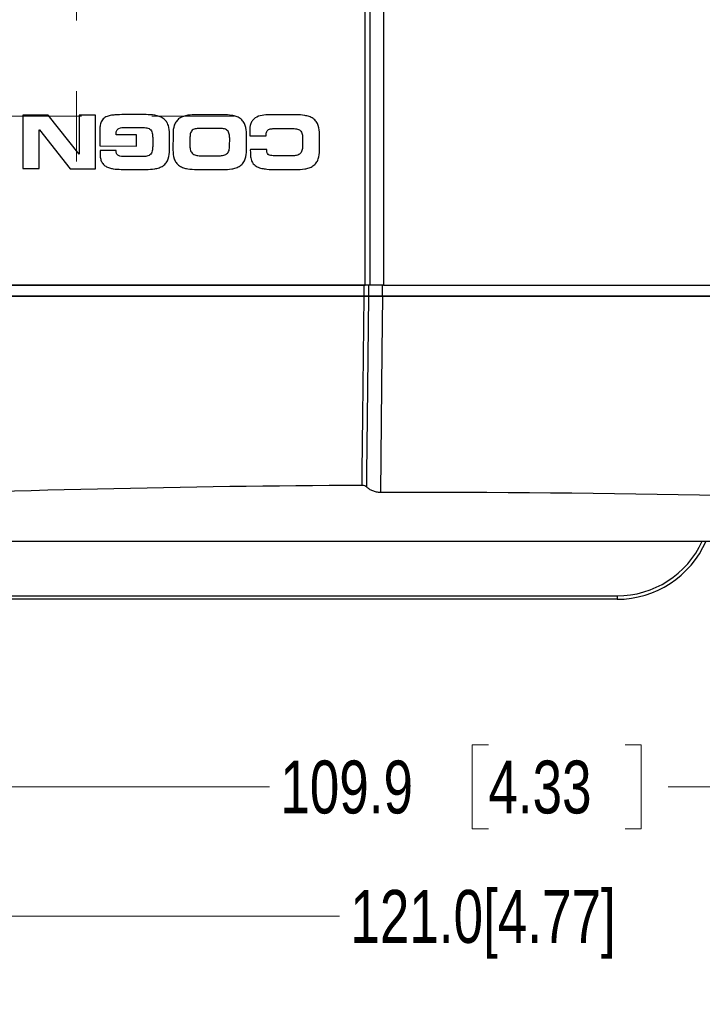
# Model space of a CAD drawing. Header units: millimetres. Extents: x 10 to 272, y 8 to 208.
# Tile 14 of 34: x 61 to 86, y 90 to 126. Entities that reach past the tile are written whole.
import ezdxf

# ---------------------------------------------------------------- set-up
doc = ezdxf.new("R2010")
doc.units = ezdxf.units.MM
doc.linetypes.add('CENTERX2', pattern=[20.32, 12.7, -2.54, 2.54, -2.54])
doc.styles.add('SLDTEXTSTYLE3', font='TXT', dxfattribs={"width": 0.75})
doc.dimstyles.new('SLDDIMSTYLE0', dxfattribs={"dimtxt": 1.905, "dimasz": 3, "dimexe": 0, "dimexo": 0.0625, "dimgap": 0.47625, "dimtad": 0, "dimtih": 1, "dimtoh": 1, "dimdec": 1, "dimlfac": 2, "dimrnd": 1e-09, "dimzin": 12, "dimdsep": 46, "dimtxsty": 'SLDTEXTSTYLE3', "dimsah": 1, "dimcen": 0.09, "dimadec": 0, "dimazin": 3, "dimtfac": 1, "dimtdec": 1, "dimtofl": 0, "dimtmove": 0, "dimatfit": 3, "dimfxl": 1, "dimfrac": 2, "dimtolj": 1, "dimtzin": 12, "dimarcsym": 0})
doc.dimstyles.new('SLDDIMSTYLE2', dxfattribs={"dimtxt": 1.905, "dimasz": 3, "dimexe": 0, "dimexo": 0.0625, "dimgap": 0.47625, "dimtad": 0, "dimtih": 1, "dimtoh": 1, "dimdec": 1, "dimlfac": 2, "dimrnd": 1e-09, "dimzin": 4, "dimdsep": 46, "dimtxsty": 'SLDTEXTSTYLE3', "dimsah": 1, "dimcen": 0.09, "dimadec": 0, "dimazin": 1, "dimtfac": 1, "dimtdec": 1, "dimtofl": 0, "dimtmove": 0, "dimatfit": 3, "dimfxl": 1, "dimfrac": 2, "dimtolj": 1, "dimtzin": 12, "dimarcsym": 0})

# ---------------------------------------------------------------- blocks, each defined once
blk = doc.blocks.new('_D_4')
at = {"color": 7, "linetype": 'Continuous', "lineweight": 18}
for p, q in [((108.609, 117.061), (108.609, 90.399)), ((48.096, 113.463), (48.096, 90.399)), ((48.096, 93.574), (72.67, 93.574)), ((108.609, 93.574), (86.487, 93.574))]:
    blk.add_line(p, q, dxfattribs=at)
for points in [[(48.096, 93.574), (51.096, 93.074), (51.096, 94.074)], [(108.609, 93.574), (105.609, 94.074), (105.609, 93.074)]]:
    blk.add_solid(points, dxfattribs=at)
at = {"color": 7, "linetype": 'Continuous', "lineweight": 18, "insert": (73.057, 94.517), "char_height": 1.905, "attachment_point": 1, "style": 'SLDTEXTSTYLE3'}
blk.add_mtext('121.0[4.77]', dxfattribs=at)
blk = doc.blocks.new('_D_5')
at = {"color": 7, "linetype": 'Continuous', "lineweight": 18}
for p, q in [((49.196, 131.214), (49.196, 145.474)), ((101.196, 131.328), (101.196, 145.474)), ((73.524, 143.811), (72.944, 143.811)), ((72.944, 143.811), (72.944, 140.786)), ((78.451, 143.811), (79.031, 143.811)), ((79.031, 143.811), (79.031, 140.786)), ((49.196, 142.299), (65.643, 142.299)), ((101.196, 142.299), (79.998, 142.299)), ((72.944, 140.786), (73.524, 140.786)), ((79.031, 140.786), (78.451, 140.786))]:
    blk.add_line(p, q, dxfattribs=at)
for points in [[(49.196, 142.299), (52.196, 141.799), (52.196, 142.799)], [(101.196, 142.299), (98.196, 142.799), (98.196, 141.799)]]:
    blk.add_solid(points, dxfattribs=at)
at = {"color": 7, "linetype": 'Continuous', "lineweight": 18, "char_height": 1.905, "attachment_point": 1, "style": 'SLDTEXTSTYLE3'}
for s, insert in [('104.0', (66.029, 143.242)), ('4.09', (73.524, 143.242))]:
    blk.add_mtext(s, dxfattribs=dict(at, insert=insert))
blk = doc.blocks.new('_D_6')
at = {"color": 7, "linetype": 'Continuous', "lineweight": 18}
for p, q in [((103.421, 115.218), (103.421, 95.059)), ((48.467, 109.629), (48.467, 95.059)), ((78.028, 99.747), (77.448, 99.747)), ((77.448, 99.747), (77.448, 96.722)), ((82.955, 99.747), (83.535, 99.747)), ((83.535, 99.747), (83.535, 96.722)), ((48.467, 98.234), (70.147, 98.234)), ((103.421, 98.234), (84.502, 98.234)), ((77.448, 96.722), (78.028, 96.722)), ((83.535, 96.722), (82.955, 96.722))]:
    blk.add_line(p, q, dxfattribs=at)
for points in [[(48.467, 98.234), (51.467, 97.734), (51.467, 98.734)], [(103.421, 98.234), (100.421, 98.734), (100.421, 97.734)]]:
    blk.add_solid(points, dxfattribs=at)
at = {"color": 7, "linetype": 'Continuous', "lineweight": 18, "char_height": 1.905, "attachment_point": 1, "style": 'SLDTEXTSTYLE3'}
for s, insert in [('109.9', (70.533, 99.178)), ('4.33', (78.028, 99.178))]:
    blk.add_mtext(s, dxfattribs=dict(at, insert=insert))

msp = doc.modelspace()

# ---------------------------------------------------------------- linework, layer by layer
at = {"color": 7, "linetype": 'CENTERX2', "lineweight": 18}
for p, q in [((63.196, 138.532), (63.196, 119.08)), ((45.588, 122.387), (68.866, 122.387))]:
    msp.add_line(p, q, dxfattribs=at)
at = {"color": 7, "linetype": 'Continuous', "lineweight": 25}
for p, q in [((73.593, 116.306), (73.593, 126.612)), ((73.759, 126.612), (73.759, 116.306)), ((74.255, 126.612), (74.255, 116.306)), ((61.256, 122.427), (61.254, 120.498)), ((62.173, 122.426), (61.256, 122.427)), ((63.282, 121.023), (62.173, 122.426)), ((63.289, 122.424), (63.287, 121.023)), ((63.881, 122.424), (63.289, 122.424)), ((63.878, 120.494), (63.881, 122.424)), ((65.695, 122.443), (64.983, 122.443)), ((68.467, 122.439), (67.519, 122.44)), ((71.096, 122.435), (70.142, 122.437)), ((61.845, 120.497), (61.847, 121.899)), ((61.847, 121.899), (61.852, 121.899)), ((61.852, 121.899), (62.962, 120.496)), ((64.029, 121.864), (64.028, 121.315)), ((64.62, 121.714), (64.62, 121.77)), ((65.355, 121.713), (64.62, 121.714)), ((64.929, 121.98), (65.561, 121.979)), ((65.355, 121.313), (65.355, 121.713)), ((66.543, 121.168), (66.544, 121.743)), ((66.668, 121.743), (66.667, 121.168)), ((68.371, 121.943), (67.614, 121.944)), ((69.316, 121.164), (69.316, 121.74)), ((69.43, 121.857), (69.43, 121.675)), ((69.43, 121.675), (70.021, 121.675)), ((70.368, 121.941), (70.999, 121.94)), ((71.944, 121.161), (71.945, 121.736)), ((64.028, 121.315), (65.355, 121.313)), ((65.936, 121.576), (65.936, 121.336)), ((67.275, 121.558), (67.275, 121.351)), ((68.708, 121.349), (68.709, 121.557)), ((71.337, 121.553), (71.337, 121.345)), ((63.287, 121.023), (63.282, 121.023)), ((64.619, 121.152), (64.038, 121.152)), ((64.038, 121.152), (64.038, 121.091)), ((65.56, 120.935), (64.917, 120.935)), ((67.645, 120.964), (68.337, 120.963)), ((70.044, 121.192), (69.453, 121.193)), ((70.044, 121.139), (70.044, 121.192)), ((70.966, 120.959), (70.321, 120.96)), ((61.254, 120.498), (61.845, 120.497)), ((62.962, 120.496), (63.878, 120.494)), ((64.802, 120.472), (65.692, 120.471)), ((67.516, 120.468), (68.465, 120.467)), ((70.398, 120.464), (71.093, 120.464)), ((54.298, 116.306), (73.593, 116.306)), ((73.551, 116.306), (54.333, 116.306)), ((73.551, 115.906), (73.551, 116.306)), ((73.759, 116.306), (73.593, 116.306)), ((73.717, 115.906), (73.717, 116.306)), ((74.255, 116.306), (73.759, 116.306)), ((74.213, 115.906), (74.213, 116.306)), ((74.255, 116.306), (100.721, 116.306)), ((54.333, 115.906), (73.551, 115.906)), ((73.551, 115.906), (54.333, 115.906)), ((73.717, 115.906), (73.551, 115.906)), ((74.213, 115.906), (73.717, 115.906)), ((74.213, 115.906), (100.721, 115.906)), ((100.721, 115.906), (74.213, 115.906)), ((52.751, 107.082), (97.268, 107.082)), ((55.757, 105.11), (82.665, 105.11)), ((82.665, 104.987), (55.757, 104.987)), ((82.665, 105.11), (82.665, 104.987))]:
    msp.add_line(p, q, dxfattribs=at)
at = {"color": 7, "linetype": 'Continuous', "lineweight": 25, "flags": 128}
for points in [[(73.482, 109.088), (73.487, 109.588), (73.508, 111.587), (73.551, 115.906)], [(73.647, 109.025), (73.652, 109.524), (73.673, 111.524), (73.717, 115.906)], [(74.213, 115.906), (74.193, 113.909), (74.142, 108.835)]]:
    msp.add_lwpolyline(points, dxfattribs=at)
at = {"color": 7, "linetype": 'Continuous', "lineweight": 25}
msp.add_arc((82.665, 108.487), 3.5, 270, 336.3325, dxfattribs=at)
at = {"color": 8, "linetype": 'Continuous', "lineweight": 25}
msp.add_arc((82.665, 108.485), 3.375, 270, 335.4397, dxfattribs=at)
at = {"color": 7, "linetype": 'Continuous', "lineweight": 25}
for centre, major_axis, start_param, end_param in [((75.446, -382.214), (0, 491.305), 0.003997, 0.04284), ((75.446, -382.218), (0, 491.055), 6.235895, 6.285842)]:
    msp.add_ellipse(centre, major_axis=major_axis, ratio=0.999848, start_param=start_param, end_param=end_param, dxfattribs=at)
for points, knots in [([(64.983, 122.443), (64.874, 122.444), (64.764, 122.443), (64.599, 122.435), (64.544, 122.431), (64.436, 122.417), (64.382, 122.407), (64.277, 122.374), (64.226, 122.35), (64.14, 122.281), (64.106, 122.236), (64.061, 122.137), (64.047, 122.082), (64.031, 121.974), (64.029, 121.919), (64.029, 121.864)], [0, 0, 0, 0, 0.25, 0.25, 0.375, 0.375, 0.5, 0.5, 0.625, 0.625, 0.75, 0.75, 0.875, 0.875, 1, 1, 1, 1]), ([(66.544, 121.743), (66.544, 121.85), (66.534, 121.955), (66.482, 122.106), (66.459, 122.155), (66.396, 122.241), (66.356, 122.279), (66.269, 122.34), (66.219, 122.363), (66.119, 122.398), (66.067, 122.411), (65.908, 122.438), (65.802, 122.442), (65.695, 122.443)], [0, 0, 0, 0, 0.25, 0.25, 0.375, 0.375, 0.5, 0.5, 0.625, 0.625, 0.75, 0.75, 1, 1, 1, 1]), ([(67.519, 122.44), (67.412, 122.44), (67.306, 122.436), (67.147, 122.409), (67.096, 122.397), (66.995, 122.363), (66.946, 122.34), (66.858, 122.28), (66.819, 122.242), (66.756, 122.157), (66.731, 122.108), (66.679, 121.958), (66.668, 121.85), (66.668, 121.743)], [0, 0, 0, 0, 0.25, 0.25, 0.375, 0.375, 0.5, 0.5, 0.625, 0.625, 0.75, 0.75, 1, 1, 1, 1]), ([(69.316, 121.74), (69.317, 121.846), (69.307, 121.951), (69.255, 122.102), (69.231, 122.151), (69.168, 122.237), (69.129, 122.275), (69.041, 122.336), (68.992, 122.359), (68.892, 122.395), (68.839, 122.407), (68.681, 122.434), (68.574, 122.439), (68.467, 122.439)], [0, 0, 0, 0, 0.25, 0.25, 0.375, 0.375, 0.5, 0.5, 0.625, 0.625, 0.75, 0.75, 1, 1, 1, 1]), ([(70.142, 122.437), (70.053, 122.437), (69.965, 122.432), (69.791, 122.4), (69.704, 122.373), (69.593, 122.299), (69.56, 122.269), (69.505, 122.199), (69.484, 122.16), (69.438, 122.034), (69.43, 121.946), (69.43, 121.857)], [0, 0, 0, 0, 0.25, 0.25, 0.5, 0.5, 0.625, 0.625, 0.75, 0.75, 1, 1, 1, 1]), ([(71.945, 121.736), (71.945, 121.843), (71.935, 121.947), (71.884, 122.099), (71.86, 122.147), (71.797, 122.234), (71.758, 122.272), (71.67, 122.332), (71.621, 122.356), (71.52, 122.391), (71.468, 122.403), (71.31, 122.43), (71.203, 122.435), (71.096, 122.435)], [0, 0, 0, 0, 0.25, 0.25, 0.375, 0.375, 0.5, 0.5, 0.625, 0.625, 0.75, 0.75, 1, 1, 1, 1]), ([(64.62, 121.77), (64.62, 121.806), (64.626, 121.842), (64.659, 121.906), (64.688, 121.931), (64.752, 121.962), (64.788, 121.97), (64.858, 121.979), (64.894, 121.98), (64.929, 121.98)], [0, 0, 0, 0, 0.25, 0.25, 0.5, 0.5, 0.75, 0.75, 1, 1, 1, 1]), ([(65.561, 121.979), (65.616, 121.979), (65.671, 121.977), (65.751, 121.962), (65.778, 121.954), (65.828, 121.931), (65.85, 121.914), (65.886, 121.872), (65.899, 121.847), (65.917, 121.795), (65.923, 121.768), (65.935, 121.686), (65.936, 121.631), (65.936, 121.576)], [0, 0, 0, 0, 0.25, 0.25, 0.375, 0.375, 0.5, 0.5, 0.625, 0.625, 0.75, 0.75, 1, 1, 1, 1]), ([(67.614, 121.944), (67.563, 121.944), (67.513, 121.942), (67.438, 121.923), (67.415, 121.914), (67.37, 121.889), (67.351, 121.872), (67.305, 121.811), (67.292, 121.76), (67.277, 121.66), (67.275, 121.609), (67.275, 121.558)], [0, 0, 0, 0, 0.25, 0.25, 0.375, 0.375, 0.5, 0.5, 0.75, 0.75, 1, 1, 1, 1]), ([(68.709, 121.557), (68.709, 121.607), (68.707, 121.657), (68.697, 121.731), (68.692, 121.756), (68.676, 121.804), (68.665, 121.827), (68.635, 121.869), (68.615, 121.886), (68.571, 121.912), (68.547, 121.921), (68.473, 121.94), (68.422, 121.943), (68.371, 121.943)], [0, 0, 0, 0, 0.25, 0.25, 0.375, 0.375, 0.5, 0.5, 0.625, 0.625, 0.75, 0.75, 1, 1, 1, 1]), ([(70.021, 121.675), (70.021, 121.718), (70.023, 121.762), (70.04, 121.826), (70.048, 121.847), (70.073, 121.882), (70.091, 121.897), (70.149, 121.927), (70.193, 121.933), (70.28, 121.94), (70.324, 121.941), (70.368, 121.941)], [0, 0, 0, 0, 0.25, 0.25, 0.375, 0.375, 0.5, 0.5, 0.75, 0.75, 1, 1, 1, 1]), ([(70.999, 121.94), (71.05, 121.94), (71.101, 121.937), (71.175, 121.918), (71.199, 121.909), (71.243, 121.883), (71.262, 121.866), (71.308, 121.805), (71.321, 121.755), (71.336, 121.655), (71.337, 121.604), (71.337, 121.553)], [0, 0, 0, 0, 0.25, 0.25, 0.375, 0.375, 0.5, 0.5, 0.75, 0.75, 1, 1, 1, 1]), ([(65.936, 121.336), (65.936, 121.282), (65.934, 121.227), (65.922, 121.146), (65.916, 121.12), (65.898, 121.067), (65.885, 121.042), (65.85, 121), (65.827, 120.983), (65.778, 120.959), (65.751, 120.951), (65.67, 120.936), (65.615, 120.934), (65.56, 120.935)], [0, 0, 0, 0, 0.25, 0.25, 0.375, 0.375, 0.5, 0.5, 0.625, 0.625, 0.75, 0.75, 1, 1, 1, 1]), ([(67.275, 121.351), (67.275, 121.298), (67.277, 121.246), (67.298, 121.143), (67.318, 121.093), (67.389, 121.017), (67.439, 120.993), (67.54, 120.968), (67.592, 120.964), (67.645, 120.964)], [0, 0, 0, 0, 0.25, 0.25, 0.5, 0.5, 0.75, 0.75, 1, 1, 1, 1]), ([(68.337, 120.963), (68.39, 120.963), (68.442, 120.966), (68.543, 120.992), (68.593, 121.015), (68.664, 121.091), (68.685, 121.142), (68.706, 121.244), (68.708, 121.296), (68.708, 121.349)], [0, 0, 0, 0, 0.25, 0.25, 0.5, 0.5, 0.75, 0.75, 1, 1, 1, 1]), ([(71.337, 121.345), (71.337, 121.293), (71.335, 121.241), (71.313, 121.138), (71.293, 121.088), (71.222, 121.012), (71.172, 120.988), (71.071, 120.963), (71.018, 120.959), (70.966, 120.959)], [0, 0, 0, 0, 0.25, 0.25, 0.5, 0.5, 0.75, 0.75, 1, 1, 1, 1]), ([(64.038, 121.091), (64.038, 121.043), (64.04, 120.995), (64.049, 120.899), (64.057, 120.851), (64.086, 120.759), (64.108, 120.715), (64.166, 120.639), (64.204, 120.606), (64.285, 120.556), (64.33, 120.537), (64.422, 120.509), (64.469, 120.499), (64.61, 120.477), (64.706, 120.472), (64.802, 120.472)], [0, 0, 0, 0, 0.125, 0.125, 0.25, 0.25, 0.375, 0.375, 0.5, 0.5, 0.625, 0.625, 0.75, 0.75, 1, 1, 1, 1]), ([(64.917, 120.935), (64.881, 120.935), (64.845, 120.936), (64.774, 120.944), (64.738, 120.951), (64.69, 120.975), (64.675, 120.986), (64.651, 121.013), (64.642, 121.029), (64.623, 121.079), (64.619, 121.116), (64.619, 121.152)], [0, 0, 0, 0, 0.25, 0.25, 0.5, 0.5, 0.625, 0.625, 0.75, 0.75, 1, 1, 1, 1]), ([(65.692, 120.471), (65.799, 120.471), (65.905, 120.475), (66.063, 120.501), (66.115, 120.514), (66.215, 120.548), (66.265, 120.571), (66.352, 120.631), (66.392, 120.669), (66.455, 120.754), (66.48, 120.803), (66.532, 120.953), (66.543, 121.061), (66.543, 121.168)], [0, 0, 0, 0, 0.25, 0.25, 0.375, 0.375, 0.5, 0.5, 0.625, 0.625, 0.75, 0.75, 1, 1, 1, 1]), ([(66.667, 121.168), (66.667, 121.061), (66.677, 120.956), (66.728, 120.805), (66.752, 120.756), (66.815, 120.67), (66.854, 120.632), (66.942, 120.571), (66.991, 120.548), (67.092, 120.513), (67.144, 120.5), (67.302, 120.473), (67.409, 120.468), (67.516, 120.468)], [0, 0, 0, 0, 0.25, 0.25, 0.375, 0.375, 0.5, 0.5, 0.625, 0.625, 0.75, 0.75, 1, 1, 1, 1]), ([(68.465, 120.467), (68.571, 120.467), (68.678, 120.471), (68.836, 120.498), (68.888, 120.51), (68.988, 120.544), (69.037, 120.568), (69.125, 120.627), (69.165, 120.665), (69.228, 120.75), (69.252, 120.799), (69.305, 120.949), (69.315, 121.057), (69.316, 121.164)], [0, 0, 0, 0, 0.25, 0.25, 0.375, 0.375, 0.5, 0.5, 0.625, 0.625, 0.75, 0.75, 1, 1, 1, 1]), ([(69.453, 121.193), (69.452, 121.133), (69.453, 121.074), (69.46, 120.955), (69.467, 120.896), (69.49, 120.809), (69.5, 120.78), (69.524, 120.726), (69.54, 120.7), (69.595, 120.629), (69.644, 120.592), (69.751, 120.539), (69.809, 120.521), (69.925, 120.495), (69.983, 120.486), (70.16, 120.468), (70.279, 120.465), (70.398, 120.464)], [0, 0, 0, 0, 0.125, 0.125, 0.25, 0.25, 0.3125, 0.3125, 0.375, 0.375, 0.5, 0.5, 0.625, 0.625, 0.75, 0.75, 1, 1, 1, 1]), ([(70.321, 120.96), (70.29, 120.96), (70.258, 120.961), (70.196, 120.969), (70.165, 120.975), (70.107, 121.001), (70.081, 121.021), (70.05, 121.075), (70.044, 121.107), (70.044, 121.139)], [0, 0, 0, 0, 0.25, 0.25, 0.5, 0.5, 0.75, 0.75, 1, 1, 1, 1]), ([(71.093, 120.464), (71.2, 120.463), (71.306, 120.468), (71.465, 120.494), (71.516, 120.506), (71.617, 120.541), (71.666, 120.564), (71.754, 120.624), (71.793, 120.661), (71.856, 120.747), (71.881, 120.795), (71.933, 120.946), (71.944, 121.053), (71.944, 121.161)], [0, 0, 0, 0, 0.25, 0.25, 0.375, 0.375, 0.5, 0.5, 0.625, 0.625, 0.75, 0.75, 1, 1, 1, 1]), ([(73.717, 115.906), (73.785, 115.906), (73.863, 115.906), (74.033, 115.906), (74.122, 115.906), (74.213, 115.906)], [0, 0, 0, 0, 0.5, 0.5, 1, 1, 1, 1]), ([(73.647, 109.025), (73.628, 109.042), (73.604, 109.058), (73.547, 109.081), (73.515, 109.088), (73.482, 109.088)], [0, 0, 0, 0, 0.5, 0.5, 1, 1, 1, 1]), ([(74.142, 108.835), (74.093, 108.835), (74.045, 108.84), (73.952, 108.858), (73.906, 108.872), (73.822, 108.906), (73.783, 108.927), (73.71, 108.972), (73.678, 108.997), (73.647, 109.025)], [0, 0, 0, 0, 0.25, 0.25, 0.5, 0.5, 0.75, 0.75, 1, 1, 1, 1])]:
    msp.add_open_spline(points, degree=3, knots=knots, dxfattribs=at)
msp.add_open_spline([(73.551, 115.906), (73.612, 115.906), (73.671, 115.906), (73.717, 115.906)], degree=3, dxfattribs=at)

# ---------------------------------------------------------------- dimensions: what is measured, and where the dimension line sits
at = {"color": 7, "linetype": 'Continuous', "lineweight": 18}
for base, p1, p2, dimstyle, picture, middle in [((101.196, 142.299), (49.196, 118.162), (101.196, 116.306), 'SLDDIMSTYLE2', '_D_5', (72.82, 142.299)), ((103.421, 98.234), (48.467, 110.899), (103.421, 116.488), 'SLDDIMSTYLE0', '_D_6', (77.324, 98.234))]:
    dim = msp.add_linear_dim(base=base, p1=p1, p2=p2, dimstyle=dimstyle, dxfattribs=at)
    dim.commit()
    dim.dimension.update_dxf_attribs({"geometry": picture, "text_midpoint": middle, "dimtype": 160})
dim = msp.add_linear_dim(base=(48.096, 93.574), p1=(108.609, 118.331), p2=(48.096, 113.517), text='121.0[4.77]', dimstyle='SLDDIMSTYLE0', dxfattribs=at)
dim.commit()
dim.dimension.update_dxf_attribs({"geometry": '_D_4', "text_midpoint": (79.579, 93.574), "dimtype": 160})

doc.saveas('drawing.dxf')
